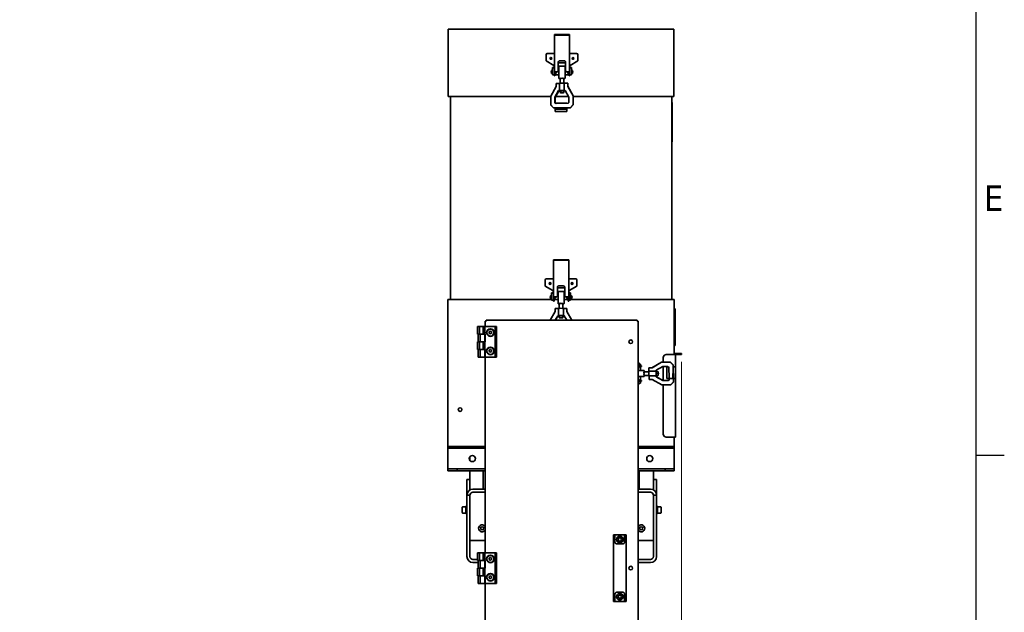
# Model space of a CAD drawing. Header units: millimetres. Extents: x 0 to 7128, y 0 to 5040.
# Tile 92 of 93: x 5445 to 7055, y 3103 to 4072. Entities that reach past the tile are written whole.
import ezdxf

# ---------------------------------------------------------------- set-up
doc = ezdxf.new("R2010")
doc.units = ezdxf.units.MM
doc.header["$LTSCALE"] = 12
doc.layers.get('0').update_dxf_attribs({"lineweight": 25})
for name, color, linetype, lineweight in [('Geometria schizzo (ISO)', 7, 'Continuous', 25), ('Simbolo (ISO)', 7, 'Continuous', 25), ('Spigoli visibili(ISO)', 7, 'Continuous', 35)]:
    doc.layers.add(name, color=color, linetype=linetype, lineweight=lineweight)
doc.layers.add('Quote(ISO)', color=7, linetype='Continuous', lineweight=25, true_color=0x80ff00)
doc.styles.add('Corrente-BSI', font='arial.ttf')
doc.styles.add('Testo nota (ISO)', font='tahoma.ttf')
doc.dimstyles.new('DEFAULT-ISO', dxfattribs={"dimscale": 12, "dimtxt": 3.5, "dimasz": 2.5, "dimexe": 1, "dimexo": 1, "dimgap": 0.762, "dimtad": 1, "dimtoh": 1, "dimrnd": 1e-08, "dimtxsty": 'Corrente-BSI', "dimcen": 0.09, "dimdle": 10, "dimclrd": 7, "dimclre": 7, "dimclrt": 7, "dimazin": 2, "dimtfac": 0.571429, "dimtmove": 0, "dimatfit": 3, "dimfxl": 1, "dimtolj": 1, "dimlwd": 5, "dimlwe": 5, "dimarcsym": 0})

# ---------------------------------------------------------------- blocks, each defined once
blk = doc.blocks.new('Bordi Bordo di default')
at = {"layer": 'Geometria schizzo (ISO)'}
blk.add_line((584, 280), (587.9, 280), dxfattribs=at)
at = {"layer": 'Geometria schizzo (ISO)', "flags": 128}
blk.add_lwpolyline([(10, 10), (10, 410), (584, 410), (584, 10), (10, 10)], dxfattribs=at)
at = {"layer": 'Simbolo (ISO)', "insert": (585.15, 313.25), "char_height": 3.5, "attachment_point": 7, "style": 'Testo nota (ISO)'}
blk.add_mtext('E', dxfattribs=at)
blk = doc.blocks.new('*D20')
at = {"layer": 'Defpoints', "color": 0, "linetype": 'Continuous', "transparency": 16777216}
for p in [(6527.1, 3524.4), (6135.8, 2910.8), (6135.8, 2390.8)]:
    blk.add_point(p, dxfattribs=at)
at = {"layer": 'Quote(ISO)', "color": 7, "linetype": 'Continuous', "lineweight": 5, "transparency": 16777216}
for p, q in [((6527.1, 3512.4), (6527.1, 2378.8)), ((6135.8, 2898.8), (6135.8, 2378.8)), ((6497.1, 2390.8), (6165.8, 2390.8))]:
    blk.add_line(p, q, dxfattribs=at)
at = {"layer": 'Quote(ISO)', "color": 7, "linetype": 'Continuous', "transparency": 16777216}
for points in [[(6165.8, 2395.8), (6165.8, 2385.8), (6135.8, 2390.8)], [(6497.1, 2395.8), (6497.1, 2385.8), (6527.1, 2390.8)]]:
    blk.add_solid(points, dxfattribs=at)
at = {"layer": 'Quote(ISO)', "color": 7, "linetype": 'Continuous', "lineweight": 9, "transparency": 16777216, "insert": (6289.1, 2442.8), "char_height": 42, "attachment_point": 1, "style": 'Corrente-BSI'}
blk.add_mtext('\\A1;391', dxfattribs=at)

msp = doc.modelspace()

# ---------------------------------------------------------------- linework, layer by layer
at = {"layer": 'Spigoli visibili(ISO)'}
for p, q in [((6145.6102, 4056.4078), (6145.6102, 3946.4078)), ((6514.6102, 4056.4078), (6145.6102, 4056.4078)), ((6319.1102, 4047.4338), (6319.1102, 4046.4738)), ((6319.1102, 4047.4338), (6344.1102, 4047.4338)), ((6319.1102, 4046.4738), (6319.1102, 4043.0369)), ((6319.1102, 4046.4738), (6344.1102, 4046.4738)), ((6319.1102, 4043.0369), (6319.1102, 3986.5505)), ((6344.1102, 4047.4338), (6344.1102, 4046.4738)), ((6344.1102, 4046.4738), (6344.1102, 4043.0369)), ((6344.1102, 3986.5505), (6344.1102, 4043.0369)), ((6514.6102, 4056.4078), (6514.6102, 3946.4078)), ((6305.6102, 4014.4078), (6305.6102, 4004.4078)), ((6319.1102, 4016.4078), (6307.6102, 4016.4078)), ((6355.6102, 4016.4078), (6344.1102, 4016.4078)), ((6357.6102, 4004.4078), (6357.6102, 4014.4078)), ((6305.6102, 4004.4078), (6318.1298, 3996.9888)), ((6317.1102, 3993.4078), (6316.1102, 3993.4078)), ((6316.1102, 3991.319), (6316.1102, 3993.4078)), ((6319.1102, 3992.8349), (6317.1102, 3992.8349)), ((6325.6102, 3988.55), (6325.6102, 4002.5467)), ((6337.6102, 4001.3391), (6325.6102, 4001.3391)), ((6326.6102, 3994.3391), (6325.6102, 3994.3391)), ((6326.6102, 3995.7014), (6336.6102, 3995.7014)), ((6326.6102, 3976.7837), (6326.6102, 3995.7014)), ((6327.6102, 4004.5462), (6335.6102, 4004.5462)), ((6335.6102, 4004.5242), (6327.6102, 4004.5242)), ((6336.6102, 3995.7014), (6336.6102, 3976.7837)), ((6337.6102, 3994.3391), (6336.6102, 3994.3391)), ((6337.6102, 4002.5467), (6337.6102, 3988.55)), ((6346.1102, 3992.8349), (6344.1102, 3992.8349)), ((6345.0906, 3996.9888), (6357.6102, 4004.4078)), ((6346.1102, 3993.4078), (6347.1102, 3993.4078)), ((6347.1102, 3993.4078), (6347.1102, 3991.319)), ((6316.1102, 3991.319), (6316.1102, 3981.4078)), ((6319.1102, 3981.4078), (6316.1102, 3981.4078)), ((6319.1102, 3986.5505), (6319.1102, 3979.9078)), ((6320.1102, 3979.9078), (6319.1102, 3979.9078)), ((6320.1102, 3986.5505), (6323.6102, 3986.5505)), ((6320.1102, 3979.9078), (6320.1102, 3986.5505)), ((6323.6102, 3986.5286), (6320.1102, 3986.5286)), ((6320.1102, 3984.4078), (6320.1112, 3984.4078)), ((6320.1102, 3981.4078), (6326.6102, 3981.4078)), ((6320.1112, 3982.9078), (6320.1112, 3986.5286)), ((6325.6102, 3988.5281), (6325.6102, 3988.55)), ((6326.6102, 3976.7837), (6326.6102, 3976.1943)), ((6329.9519, 3976.2736), (6329.9519, 3976.7837)), ((6333.2685, 3976.7837), (6333.2685, 3976.2737)), ((6336.6102, 3981.4078), (6343.1102, 3981.4078)), ((6336.6102, 3976.1943), (6336.6102, 3976.7837)), ((6337.6102, 3988.55), (6337.6102, 3988.5281)), ((6339.6102, 3986.5505), (6343.1102, 3986.5505)), ((6343.1102, 3986.5286), (6339.6102, 3986.5286)), ((6343.1092, 3982.8578), (6343.1092, 3986.5286)), ((6343.1092, 3984.4078), (6343.1102, 3984.4078)), ((6343.1102, 3979.9078), (6343.1102, 3986.5505)), ((6344.1102, 3979.9078), (6343.1102, 3979.9078)), ((6344.1102, 3979.9078), (6344.1102, 3986.5505)), ((6344.1102, 3981.4078), (6347.1102, 3981.4078)), ((6347.1102, 3981.4078), (6347.1102, 3991.319)), ((6322.0578, 3962.5895), (6313.1048, 3946.7673)), ((6327.6554, 3967.6224), (6322.0578, 3967.5547)), ((6322.0578, 3967.5547), (6322.0578, 3962.5895)), ((6327.4924, 3975.3122), (6328.6102, 3975.3122)), ((6327.6554, 3955.706), (6327.6554, 3967.6224)), ((6328.6102, 3975.496), (6328.6102, 3967.8636)), ((6334.6102, 3975.496), (6334.6102, 3967.8636)), ((6334.6102, 3975.3122), (6335.7281, 3975.3122)), ((6340.9585, 3967.7833), (6335.3609, 3967.7156)), ((6335.3609, 3967.7156), (6335.3609, 3955.7992)), ((6340.9585, 3962.8181), (6340.9585, 3967.7833)), ((6340.9585, 3967.7833), (6341.1627, 3967.5488)), ((6349.9115, 3947.2125), (6340.9585, 3962.8181)), ((6340.9585, 3962.8181), (6341.1627, 3962.5836)), ((6341.1627, 3967.5488), (6341.1627, 3962.5836)), ((6341.1627, 3962.5836), (6350.1157, 3946.978)), ((6313.1048, 3946.4078), (6145.6102, 3946.4078)), ((6149.1102, 3946.4078), (6149.1102, 3614.4078)), ((6313.1048, 3946.7673), (6313.1048, 3932.3684)), ((6320.0682, 3945.0131), (6326.1082, 3955.6873)), ((6320.0682, 3936.7467), (6320.0682, 3945.0131)), ((6320.0682, 3945.0131), (6320.2724, 3944.7786)), ((6326.3124, 3955.4528), (6320.2724, 3944.7786)), ((6320.2724, 3944.7786), (6320.2724, 3936.5122)), ((6342.3067, 3946.4078), (6321.1943, 3946.4078)), ((6326.1082, 3955.6873), (6327.6554, 3955.706)), ((6326.1082, 3955.6873), (6326.3124, 3955.4528)), ((6327.8596, 3955.4715), (6326.3124, 3955.4528)), ((6328.6102, 3955.6354), (6328.6102, 3952.6563)), ((6334.6102, 3955.6354), (6334.6102, 3952.6563)), ((6335.3609, 3955.7992), (6336.9081, 3955.8179)), ((6337.0431, 3955.5826), (6335.5651, 3955.5647)), ((6336.9081, 3955.8179), (6342.9481, 3945.2898)), ((6342.9481, 3945.2898), (6342.9481, 3937.0234)), ((6349.9115, 3932.8136), (6349.9115, 3947.2125)), ((6349.9115, 3947.2125), (6350.1157, 3946.978)), ((6350.1157, 3946.978), (6350.1157, 3932.5791)), ((6514.6102, 3946.4078), (6350.1157, 3946.4078)), ((6511.1102, 3946.4078), (6511.1102, 3614.4078)), ((6313.1048, 3932.3684), (6317.5813, 3927.7793)), ((6313.1048, 3932.3684), (6313.309, 3932.1339)), ((6317.7855, 3927.5448), (6313.309, 3932.1339)), ((6317.5813, 3927.7793), (6345.435, 3928.1162)), ((6320.6111, 3935.4078), (6339.6102, 3935.4078)), ((6340.9585, 3935.0133), (6322.0578, 3934.7847)), ((6339.6102, 3934.997), (6339.6102, 3935.4078)), ((6345.435, 3928.1162), (6349.9115, 3932.8136)), ((6345.435, 3928.1162), (6345.6392, 3927.8817)), ((6350.1157, 3932.5791), (6345.6392, 3927.8817)), ((6349.9115, 3932.8136), (6350.1157, 3932.5791)), ((6511.1102, 3936.4078), (6511.1102, 3872.1648)), ((6511.1102, 3936.4078), (6511.6102, 3936.4078)), ((6511.6102, 3936.4078), (6511.6102, 3872.1648)), ((6317.5813, 3927.7793), (6317.7855, 3927.5448)), ((6345.6392, 3927.8817), (6317.7855, 3927.5448)), ((6320.6102, 3927.579), (6320.6102, 3925.4078)), ((6320.6102, 3921.4078), (6320.6102, 3925.4078)), ((6320.6102, 3925.4078), (6339.6102, 3925.4078)), ((6320.6102, 3921.4078), (6339.6102, 3921.4078)), ((6339.6102, 3925.4078), (6339.6102, 3927.8088)), ((6339.6102, 3925.4078), (6339.6102, 3921.4078)), ((6511.1102, 3872.1648), (6511.6102, 3872.1648)), ((6317.6102, 3679.4338), (6317.6102, 3678.4738)), ((6317.6102, 3679.4338), (6342.6102, 3679.4338)), ((6317.6102, 3678.4738), (6317.6102, 3675.0369)), ((6317.6102, 3678.4738), (6342.6102, 3678.4738)), ((6317.6102, 3675.0369), (6317.6102, 3618.5505)), ((6342.6102, 3679.4338), (6342.6102, 3678.4738)), ((6342.6102, 3678.4738), (6342.6102, 3675.0369)), ((6342.6102, 3618.5505), (6342.6102, 3675.0369)), ((6304.1102, 3646.4078), (6304.1102, 3636.4078)), ((6317.6102, 3648.4078), (6306.1102, 3648.4078)), ((6354.1102, 3648.4078), (6342.6102, 3648.4078)), ((6356.1102, 3636.4078), (6356.1102, 3646.4078)), ((6304.1102, 3636.4078), (6316.6298, 3628.9888)), ((6315.6102, 3625.4078), (6314.6102, 3625.4078)), ((6314.6102, 3623.319), (6314.6102, 3625.4078)), ((6314.6102, 3623.319), (6314.6102, 3613.4078)), ((6317.6102, 3624.8349), (6315.6102, 3624.8349)), ((6324.1102, 3620.55), (6324.1102, 3634.5467)), ((6336.1102, 3633.3391), (6324.1102, 3633.3391)), ((6325.1102, 3626.3391), (6324.1102, 3626.3391)), ((6325.1102, 3627.7014), (6335.1102, 3627.7014)), ((6325.1102, 3608.7837), (6325.1102, 3627.7014)), ((6326.1102, 3636.5462), (6334.1102, 3636.5462)), ((6334.1102, 3636.5242), (6326.1102, 3636.5242)), ((6335.1102, 3627.7014), (6335.1102, 3608.7837)), ((6336.1102, 3626.3391), (6335.1102, 3626.3391)), ((6336.1102, 3634.5467), (6336.1102, 3620.55)), ((6344.6102, 3624.8349), (6342.6102, 3624.8349)), ((6343.5906, 3628.9888), (6356.1102, 3636.4078)), ((6344.6102, 3625.4078), (6345.6102, 3625.4078)), ((6345.6102, 3625.4078), (6345.6102, 3623.319)), ((6345.6102, 3613.4078), (6345.6102, 3623.319)), ((6145.1102, 3614.4078), (6145.1102, 3374.4078)), ((6314.6102, 3614.4078), (6145.1102, 3614.4078)), ((6317.6102, 3613.4078), (6314.6102, 3613.4078)), ((6317.6102, 3618.5505), (6317.6102, 3611.9078)), ((6318.6102, 3611.9078), (6317.6102, 3611.9078)), ((6318.6102, 3618.5505), (6322.1102, 3618.5505)), ((6318.6102, 3611.9078), (6318.6102, 3618.5505)), ((6322.1102, 3618.5286), (6318.6102, 3618.5286)), ((6318.6102, 3616.4078), (6318.6112, 3616.4078)), ((6325.1102, 3614.4078), (6318.6102, 3614.4078)), ((6318.6112, 3614.9078), (6318.6112, 3618.5286)), ((6324.1102, 3620.5281), (6324.1102, 3620.55)), ((6325.1102, 3608.7837), (6325.1102, 3608.1943)), ((6325.9924, 3607.3122), (6327.1102, 3607.3122)), ((6327.1102, 3607.496), (6327.1102, 3599.8636)), ((6328.4519, 3608.2736), (6328.4519, 3608.7837)), ((6331.7685, 3608.7837), (6331.7685, 3608.2738)), ((6333.1102, 3607.496), (6333.1102, 3599.8636)), ((6333.1102, 3607.3122), (6334.2281, 3607.3122)), ((6341.6102, 3614.4078), (6335.1102, 3614.4078)), ((6335.1102, 3608.1943), (6335.1102, 3608.7837)), ((6336.1102, 3620.55), (6336.1102, 3620.5281)), ((6338.1102, 3618.5505), (6341.6102, 3618.5505)), ((6341.6102, 3618.5286), (6338.1102, 3618.5286)), ((6341.6092, 3614.8578), (6341.6092, 3618.5286)), ((6341.6092, 3616.4078), (6341.6102, 3616.4078)), ((6341.6102, 3611.9078), (6341.6102, 3618.5505)), ((6342.6102, 3611.9078), (6341.6102, 3611.9078)), ((6342.6102, 3611.9078), (6342.6102, 3618.5505)), ((6342.6102, 3613.4078), (6345.6102, 3613.4078)), ((6515.1102, 3614.4078), (6345.6102, 3614.4078)), ((6515.1102, 3614.4078), (6515.1102, 3526.4078)), ((6320.5578, 3594.5895), (6312.533, 3580.4078)), ((6326.1554, 3599.6224), (6320.5578, 3599.5547)), ((6320.5578, 3599.5547), (6320.5578, 3594.5895)), ((6326.1554, 3587.706), (6326.1554, 3599.6224)), ((6339.4585, 3599.7833), (6333.8609, 3599.7156)), ((6333.8609, 3599.7156), (6333.8609, 3587.7992)), ((6339.4585, 3594.8181), (6339.4585, 3599.7833)), ((6339.4585, 3599.7833), (6339.6627, 3599.5488)), ((6347.7258, 3580.4078), (6339.4585, 3594.8181)), ((6339.4585, 3594.8181), (6339.6627, 3594.5836)), ((6339.6627, 3599.5488), (6339.6627, 3594.5836)), ((6339.6627, 3594.5836), (6347.7954, 3580.4078)), ((6515.1102, 3599.4078), (6516.6102, 3599.4078)), ((6516.6102, 3599.4078), (6516.6102, 3539.4078)), ((6206.1102, 3578.8371), (6206.1102, 3577.4078)), ((6206.4726, 3578.8371), (6206.1102, 3578.8371)), ((6206.1102, 3570.4078), (6206.1102, 3577.4078)), ((6207.6809, 3580.4078), (6209.1102, 3580.4078)), ((6207.6809, 3580.4078), (6207.6809, 3580.0454)), ((6209.1102, 3580.4078), (6453.1102, 3580.4078)), ((6320.4891, 3580.4078), (6324.6082, 3587.6873)), ((6324.8124, 3587.4528), (6320.826, 3580.4078)), ((6324.6082, 3587.6873), (6326.1554, 3587.706)), ((6324.6082, 3587.6873), (6324.8124, 3587.4528)), ((6326.3596, 3587.4715), (6324.8124, 3587.4528)), ((6327.1102, 3587.6354), (6327.1102, 3584.6563)), ((6333.1102, 3587.6354), (6333.1102, 3584.6563)), ((6333.8609, 3587.7992), (6335.4081, 3587.8179)), ((6335.5431, 3587.5826), (6334.0651, 3587.5647)), ((6335.4081, 3587.8179), (6339.6593, 3580.4078)), ((6453.1102, 3580.4078), (6454.5395, 3580.4078)), ((6454.5395, 3580.4078), (6454.5395, 3580.0454)), ((6455.7479, 3578.8371), (6456.1102, 3578.8371)), ((6456.1102, 3578.8371), (6456.1102, 3577.4078)), ((6456.1102, 3577.4078), (6456.1102, 2773.4078)), ((6193.6102, 3570.4078), (6196.6102, 3570.4078)), ((6193.6102, 3570.4078), (6193.6102, 3557.9078)), ((6193.6102, 3557.9078), (6196.6102, 3557.9078)), ((6197.6102, 3557.9078), (6194.6102, 3557.9078)), ((6194.6102, 3557.9078), (6194.6102, 3545.4078)), ((6196.6102, 3570.4078), (6202.6102, 3570.4078)), ((6196.6102, 3570.4078), (6196.6102, 3557.9078)), ((6200.1102, 3557.9078), (6197.6102, 3557.9078)), ((6197.6102, 3557.9078), (6197.6102, 3545.4078)), ((6200.1102, 3557.9078), (6205.3058, 3557.9078)), ((6202.6102, 3570.4078), (6205.6102, 3570.4078)), ((6202.6102, 3570.4078), (6202.6102, 3557.9078)), ((6205.3058, 3557.9078), (6205.6102, 3557.9078)), ((6205.6102, 3570.4078), (6222.1102, 3570.4078)), ((6205.6102, 3570.4078), (6205.6102, 3557.9078)), ((6205.6102, 3557.9078), (6206.1102, 3557.9078)), ((6205.6102, 3557.9078), (6205.6102, 3545.4078)), ((6206.1102, 3557.9078), (6206.1102, 3545.4078)), ((6212.6102, 3561.5625), (6214.6102, 3562.7172)), ((6212.6102, 3559.2531), (6212.6102, 3561.5625)), ((6214.6102, 3558.0984), (6212.6102, 3559.2531)), ((6214.6102, 3562.7172), (6216.6102, 3561.5625)), ((6216.6102, 3559.2531), (6214.6102, 3558.0984)), ((6216.6102, 3561.5625), (6216.6102, 3559.2531)), ((6222.1102, 3570.4078), (6224.6102, 3570.4078)), ((6222.1102, 3570.4078), (6222.1102, 3520.4078)), ((6224.6102, 3570.4078), (6224.6102, 3520.4078)), ((6193.6102, 3532.9078), (6193.6102, 3545.4078)), ((6193.6102, 3545.4078), (6196.6102, 3545.4078)), ((6197.6102, 3545.4078), (6194.6102, 3545.4078)), ((6196.6102, 3532.9078), (6196.6102, 3545.4078)), ((6200.1102, 3545.4078), (6197.6102, 3545.4078)), ((6200.1102, 3545.4078), (6205.3058, 3545.4078)), ((6202.6102, 3532.9078), (6202.6102, 3545.4078)), ((6205.3058, 3545.4078), (6205.6102, 3545.4078)), ((6205.6102, 3545.4078), (6206.1102, 3545.4078)), ((6205.6102, 3532.9078), (6205.6102, 3545.4078)), ((6193.6102, 3532.9078), (6196.6102, 3532.9078)), ((6197.6102, 3532.9078), (6194.6102, 3532.9078)), ((6194.6102, 3520.4078), (6194.6102, 3532.9078)), ((6200.1102, 3532.9078), (6197.6102, 3532.9078)), ((6197.6102, 3520.4078), (6197.6102, 3532.9078)), ((6200.1102, 3532.9078), (6205.3058, 3532.9078)), ((6205.3058, 3532.9078), (6205.6102, 3532.9078)), ((6205.6102, 3532.9078), (6206.1102, 3532.9078)), ((6205.6102, 3520.4078), (6205.6102, 3532.9078)), ((6206.1102, 3532.9078), (6206.1102, 3520.4078)), ((6212.6102, 3531.5625), (6214.6102, 3532.7172)), ((6212.6102, 3529.2531), (6212.6102, 3531.5625)), ((6214.6102, 3528.0984), (6212.6102, 3529.2531)), ((6214.6102, 3532.7172), (6216.6102, 3531.5625)), ((6216.6102, 3529.2531), (6214.6102, 3528.0984)), ((6216.6102, 3531.5625), (6216.6102, 3529.2531)), ((6515.1102, 3539.4078), (6516.6102, 3539.4078)), ((6515.1102, 3526.4078), (6522.1102, 3526.4078)), ((6515.1102, 3524.4078), (6515.1102, 3526.4078)), ((6522.1102, 3526.4078), (6527.1102, 3526.4078)), ((6527.1102, 3524.4078), (6527.1102, 3526.4078)), ((6197.6102, 3520.4078), (6194.6102, 3520.4078)), ((6200.1102, 3520.4078), (6197.6102, 3520.4078)), ((6200.1102, 3520.4078), (6205.6102, 3520.4078)), ((6206.1102, 3520.4078), (6205.6102, 3520.4078)), ((6206.1102, 3200.4078), (6206.1102, 3520.4078)), ((6206.1102, 3520.4078), (6222.1102, 3520.4078)), ((6222.1102, 3520.4078), (6224.6102, 3520.4078)), ((6494.3055, 3511.7091), (6478.6999, 3502.7561)), ((6478.9344, 3502.9602), (6494.54, 3511.9132)), ((6494.3055, 3511.7091), (6494.54, 3511.9132)), ((6508.7045, 3511.7091), (6494.3055, 3511.7091)), ((6494.54, 3511.9132), (6508.9389, 3511.9132)), ((6497.1102, 3511.9132), (6497.1102, 3519.4078)), ((6502.1102, 3524.4078), (6517.1102, 3524.4078)), ((6508.7045, 3511.7091), (6508.9389, 3511.9132)), ((6513.4018, 3507.2326), (6508.7045, 3511.7091)), ((6508.9389, 3511.9132), (6513.6363, 3507.4367)), ((6517.1102, 3504.4078), (6517.1102, 3524.4078)), ((6522.1102, 3524.4078), (6517.1102, 3524.4078)), ((6527.1102, 3524.4078), (6522.1102, 3524.4078)), ((6460.1102, 3508.9078), (6456.1102, 3508.9078)), ((6461.6102, 3505.9078), (6456.1102, 3505.9078)), ((6461.6102, 3504.9078), (6456.1102, 3504.9078)), ((6458.6602, 3504.9068), (6456.1102, 3504.9068)), ((6456.1102, 3498.4078), (6464.7344, 3498.4078)), ((6457.1102, 3504.9068), (6457.1102, 3504.9078)), ((6460.1102, 3505.9078), (6460.1102, 3508.9078)), ((6460.1102, 3498.4078), (6460.1102, 3504.9078)), ((6461.6102, 3505.9078), (6461.6102, 3504.9078)), ((6465.3237, 3498.4078), (6464.7344, 3498.4078)), ((6464.7344, 3495.0661), (6465.2443, 3495.0661)), ((6466.0221, 3496.4078), (6473.6545, 3496.4078)), ((6466.2058, 3496.4078), (6466.2058, 3497.5257)), ((6473.7347, 3502.7561), (6473.9692, 3502.9602)), ((6478.6999, 3502.7561), (6473.7347, 3502.7561)), ((6473.7347, 3502.7561), (6473.8025, 3497.1585)), ((6473.8025, 3497.1585), (6485.7188, 3497.1585)), ((6473.9692, 3502.9602), (6478.9344, 3502.9602)), ((6478.6999, 3502.7561), (6478.9344, 3502.9602)), ((6485.7001, 3498.7056), (6496.2282, 3504.7456)), ((6485.7188, 3497.1585), (6485.7001, 3498.7056)), ((6485.8827, 3496.4078), (6488.8617, 3496.4078)), ((6485.9354, 3498.8406), (6485.9533, 3497.3626)), ((6496.2282, 3504.7456), (6504.4946, 3504.7456)), ((6497.1102, 3482.0699), (6497.1102, 3504.7456)), ((6505.6059, 3504.4078), (6503.1102, 3504.4078)), ((6503.1102, 3485.4078), (6503.1102, 3504.4078)), ((6506.5047, 3502.7561), (6506.699, 3486.6933)), ((6513.1102, 3485.4078), (6513.1102, 3493.3951)), ((6513.4018, 3507.2326), (6513.6363, 3507.4367)), ((6513.7387, 3479.3788), (6513.4018, 3507.2326)), ((6513.6363, 3507.4367), (6513.9732, 3479.583)), ((6513.6729, 3504.4078), (6517.1102, 3504.4078)), ((6517.1102, 3485.4078), (6517.1102, 3504.4078)), ((6464.7344, 3488.4078), (6456.1102, 3488.4078)), ((6458.6102, 3481.9088), (6456.1102, 3481.9088)), ((6461.6102, 3481.9078), (6456.1102, 3481.9078)), ((6456.1102, 3480.9078), (6461.6102, 3480.9078)), ((6456.1102, 3477.9078), (6460.1102, 3477.9078)), ((6457.1102, 3481.9078), (6457.1102, 3481.9088)), ((6460.1102, 3481.9078), (6460.1102, 3488.4078)), ((6460.1102, 3480.9078), (6460.1102, 3477.9078)), ((6461.6102, 3481.9078), (6461.6102, 3480.9078)), ((6465.2444, 3491.7495), (6464.7344, 3491.7495)), ((6464.7344, 3488.4078), (6465.3237, 3488.4078)), ((6466.0221, 3490.4078), (6473.6545, 3490.4078)), ((6466.2058, 3489.2899), (6466.2058, 3490.4078)), ((6485.812, 3489.453), (6473.8956, 3489.453)), ((6473.8956, 3489.453), (6473.9634, 3483.8553)), ((6473.9634, 3483.8553), (6478.9285, 3483.8553)), ((6478.9285, 3483.8553), (6494.7507, 3474.9024)), ((6485.8307, 3487.9058), (6485.812, 3489.453)), ((6485.8307, 3487.9058), (6486.0652, 3488.11)), ((6496.5049, 3481.8658), (6485.8307, 3487.9058)), ((6485.8827, 3490.4078), (6488.8617, 3490.4078)), ((6486.0465, 3489.6571), (6486.0652, 3488.11)), ((6486.0652, 3488.11), (6496.7394, 3482.0699)), ((6496.5049, 3481.8658), (6496.7394, 3482.0699)), ((6504.7713, 3481.8658), (6496.5049, 3481.8658)), ((6496.7394, 3482.0699), (6505.0058, 3482.0699)), ((6503.1102, 3485.4078), (6513.1102, 3485.4078)), ((6506.7146, 3485.4078), (6506.7333, 3483.8553)), ((6509.1496, 3474.9024), (6513.7387, 3479.3788)), ((6513.9732, 3479.583), (6509.3841, 3475.1065)), ((6513.7387, 3479.3788), (6513.9732, 3479.583)), ((6517.1102, 3485.4078), (6513.9027, 3485.4078)), ((6517.1102, 3389.4078), (6517.1102, 3485.4078)), ((6494.7507, 3474.9024), (6509.1496, 3474.9024)), ((6497.1102, 3394.4078), (6497.1102, 3474.9024)), ((6509.1496, 3474.9024), (6509.3841, 3475.1065)), ((6517.1102, 3389.4078), (6502.1102, 3389.4078)), ((6515.1102, 3389.4078), (6515.1102, 3374.4078)), ((6206.1102, 3374.4078), (6145.1102, 3374.4078)), ((6145.1102, 3374.4078), (6145.1102, 3371.4078)), ((6145.1102, 3337.4078), (6145.1102, 3371.4078)), ((6145.1102, 3371.4078), (6160.1102, 3371.4078)), ((6160.1102, 3371.4078), (6160.1102, 3374.4078)), ((6206.1102, 3371.4078), (6160.1102, 3371.4078)), ((6515.1102, 3374.4078), (6456.1102, 3374.4078)), ((6500.1102, 3371.4078), (6456.1102, 3371.4078)), ((6500.1102, 3374.4078), (6500.1102, 3371.4078)), ((6500.1102, 3371.4078), (6515.1102, 3371.4078)), ((6515.1102, 3371.4078), (6515.1102, 3374.4078)), ((6515.1102, 3371.4078), (6515.1102, 3337.4078)), ((6181.1102, 3357.4078), (6181.1102, 3351.4078)), ((6160.1102, 3337.4078), (6145.1102, 3337.4078)), ((6145.1102, 3337.4078), (6145.1102, 3334.4078)), ((6145.1102, 3334.4078), (6160.1102, 3334.4078)), ((6206.1102, 3337.4078), (6160.1102, 3337.4078)), ((6160.1102, 3334.4078), (6160.1102, 3337.4078)), ((6206.1102, 3334.4078), (6160.1102, 3334.4078)), ((6181.1102, 3334.4078), (6181.1102, 3316.4955)), ((6202.6102, 3334.4078), (6202.6102, 3304.4078)), ((6500.1102, 3337.4078), (6456.1102, 3337.4078)), ((6500.1102, 3334.4078), (6456.1102, 3334.4078)), ((6457.6102, 3334.4078), (6457.6102, 3304.4078)), ((6481.1102, 3334.4078), (6481.1102, 3316.4955)), ((6515.1102, 3337.4078), (6500.1102, 3337.4078)), ((6500.1102, 3337.4078), (6500.1102, 3334.4078)), ((6500.1102, 3334.4078), (6515.1102, 3334.4078)), ((6515.1102, 3334.4078), (6515.1102, 3337.4078)), ((6176.1102, 3320.2828), (6176.1102, 3320.4445)), ((6181.1102, 3320.4445), (6176.1102, 3320.4445)), ((6176.1102, 3320.2828), (6176.1102, 3294.8108)), ((6181.1102, 3303.068), (6181.1102, 3316.4955)), ((6481.1102, 3320.4445), (6486.1102, 3320.4445)), ((6481.1102, 3303.068), (6481.1102, 3316.4955)), ((6486.1102, 3320.4445), (6486.1102, 3320.2828)), ((6486.1102, 3294.8108), (6486.1102, 3320.2828)), ((6206.1102, 3304.4078), (6186.1102, 3304.4078)), ((6476.1102, 3304.4078), (6456.1102, 3304.4078)), ((6176.1102, 3294.4078), (6176.1102, 3294.8108)), ((6176.1102, 3294.8108), (6176.1184, 3294.8108)), ((6176.1102, 3289.4078), (6176.1102, 3294.4078)), ((6181.1102, 3294.4078), (6176.1102, 3294.4078)), ((6176.1102, 3289.4078), (6176.1102, 3194.4078)), ((6181.1102, 3294.4078), (6181.1102, 3289.4078)), ((6181.1102, 3194.4078), (6181.1102, 3289.4078)), ((6206.1102, 3299.4078), (6186.1102, 3299.4078)), ((6456.1102, 3299.4078), (6476.1102, 3299.4078)), ((6486.1102, 3294.4078), (6481.1102, 3294.4078)), ((6481.1102, 3289.4078), (6481.1102, 3294.4078)), ((6481.1102, 3194.4078), (6481.1102, 3289.4078)), ((6486.1021, 3294.8108), (6486.1102, 3294.8108)), ((6486.1102, 3294.8108), (6486.1102, 3294.4078)), ((6486.1102, 3294.4078), (6486.1102, 3289.4078)), ((6486.1102, 3194.4078), (6486.1102, 3289.4078)), ((6168.5102, 3266.0445), (6168.5102, 3274.8445)), ((6169.1102, 3275.4445), (6174.5102, 3275.4445)), ((6174.5102, 3276.4445), (6174.5102, 3264.4445)), ((6174.5102, 3276.4445), (6176.1102, 3276.4445)), ((6487.7102, 3276.4445), (6486.1102, 3276.4445)), ((6487.7102, 3264.4445), (6487.7102, 3276.4445)), ((6493.1102, 3275.4445), (6487.7102, 3275.4445)), ((6493.7102, 3274.8445), (6493.7102, 3266.0445)), ((6169.1102, 3265.4445), (6174.5102, 3265.4445)), ((6174.5102, 3264.4445), (6176.1102, 3264.4445)), ((6487.7102, 3264.4445), (6486.1102, 3264.4445)), ((6493.1102, 3265.4445), (6487.7102, 3265.4445)), ((6206.1102, 3220.4445), (6181.1102, 3220.4445)), ((6415.6102, 3229.9078), (6418.2352, 3229.9078)), ((6415.6102, 3217.2061), (6415.6102, 3229.9078)), ((6418.2352, 3229.9078), (6418.2352, 3217.9078)), ((6418.2352, 3229.9078), (6433.9852, 3229.9078)), ((6423.2235, 3222.1578), (6424.6669, 3224.6578)), ((6424.6669, 3219.6578), (6423.2235, 3222.1578)), ((6424.6669, 3224.6578), (6427.5536, 3224.6578)), ((6427.5536, 3224.6578), (6428.997, 3222.1578)), ((6428.997, 3222.1578), (6427.5536, 3219.6578)), ((6433.9852, 3217.9078), (6433.9852, 3229.9078)), ((6433.9852, 3229.9078), (6436.6102, 3229.9078)), ((6436.6102, 3217.2061), (6436.6102, 3229.9078)), ((6481.1102, 3220.4445), (6456.1102, 3220.4445)), ((6415.6102, 3217.2061), (6415.6102, 3212.0099)), ((6415.6102, 3138.8056), (6415.6102, 3212.0099)), ((6421.2352, 3214.9078), (6430.9852, 3214.9078)), ((6427.5536, 3219.6578), (6424.6669, 3219.6578)), ((6436.6102, 3217.2061), (6436.6102, 3212.0099)), ((6436.6102, 3138.8056), (6436.6102, 3212.0099)), ((6186.1102, 3189.4078), (6193.6102, 3189.4078)), ((6193.6102, 3200.4078), (6196.6102, 3200.4078)), ((6193.6102, 3200.4078), (6193.6102, 3187.9078)), ((6193.6102, 3187.9078), (6196.6102, 3187.9078)), ((6197.6102, 3187.9078), (6194.6102, 3187.9078)), ((6194.6102, 3187.9078), (6194.6102, 3175.4078)), ((6196.6102, 3200.4078), (6202.6102, 3200.4078)), ((6196.6102, 3200.4078), (6196.6102, 3187.9078)), ((6200.1102, 3187.9078), (6197.6102, 3187.9078)), ((6197.6102, 3187.9078), (6197.6102, 3175.4078)), ((6200.1102, 3187.9078), (6205.3058, 3187.9078)), ((6202.6102, 3200.4078), (6205.6102, 3200.4078)), ((6202.6102, 3200.4078), (6202.6102, 3187.9078)), ((6205.3058, 3187.9078), (6205.6102, 3187.9078)), ((6205.6102, 3200.4078), (6222.1102, 3200.4078)), ((6205.6102, 3200.4078), (6205.6102, 3187.9078)), ((6205.6102, 3187.9078), (6206.1102, 3187.9078)), ((6205.6102, 3187.9078), (6205.6102, 3175.4078)), ((6206.1102, 3187.9078), (6206.1102, 3175.4078)), ((6212.6102, 3191.5625), (6214.6102, 3192.7172)), ((6212.6102, 3189.2531), (6212.6102, 3191.5625)), ((6214.6102, 3188.0984), (6212.6102, 3189.2531)), ((6214.6102, 3192.7172), (6216.6102, 3191.5625)), ((6216.6102, 3189.2531), (6214.6102, 3188.0984)), ((6216.6102, 3191.5625), (6216.6102, 3189.2531)), ((6222.1102, 3200.4078), (6224.6102, 3200.4078)), ((6222.1102, 3200.4078), (6222.1102, 3150.4078)), ((6224.6102, 3200.4078), (6224.6102, 3150.4078)), ((6476.1102, 3189.4078), (6456.1102, 3189.4078)), ((6186.1102, 3184.4078), (6194.6102, 3184.4078)), ((6193.6102, 3162.9078), (6193.6102, 3175.4078)), ((6193.6102, 3175.4078), (6196.6102, 3175.4078)), ((6197.6102, 3175.4078), (6194.6102, 3175.4078)), ((6196.6102, 3162.9078), (6196.6102, 3175.4078)), ((6200.1102, 3175.4078), (6197.6102, 3175.4078)), ((6200.1102, 3175.4078), (6205.3058, 3175.4078)), ((6202.6102, 3162.9078), (6202.6102, 3175.4078)), ((6205.3058, 3175.4078), (6205.6102, 3175.4078)), ((6205.6102, 3175.4078), (6206.1102, 3175.4078)), ((6205.6102, 3162.9078), (6205.6102, 3175.4078)), ((6456.1102, 3184.4078), (6476.1102, 3184.4078)), ((6193.6102, 3162.9078), (6196.6102, 3162.9078)), ((6197.6102, 3162.9078), (6194.6102, 3162.9078)), ((6194.6102, 3150.4078), (6194.6102, 3162.9078)), ((6200.1102, 3162.9078), (6197.6102, 3162.9078)), ((6197.6102, 3150.4078), (6197.6102, 3162.9078)), ((6200.1102, 3162.9078), (6205.3058, 3162.9078)), ((6205.3058, 3162.9078), (6205.6102, 3162.9078)), ((6205.6102, 3162.9078), (6206.1102, 3162.9078)), ((6205.6102, 3150.4078), (6205.6102, 3162.9078)), ((6206.1102, 3162.9078), (6206.1102, 3150.4078)), ((6212.6102, 3161.5625), (6214.6102, 3162.7172)), ((6212.6102, 3159.2531), (6212.6102, 3161.5625)), ((6214.6102, 3158.0984), (6212.6102, 3159.2531)), ((6214.6102, 3162.7172), (6216.6102, 3161.5625)), ((6216.6102, 3159.2531), (6214.6102, 3158.0984)), ((6216.6102, 3161.5625), (6216.6102, 3159.2531)), ((6197.6102, 3150.4078), (6194.6102, 3150.4078)), ((6200.1102, 3150.4078), (6197.6102, 3150.4078)), ((6200.1102, 3150.4078), (6205.6102, 3150.4078)), ((6206.1102, 3150.4078), (6205.6102, 3150.4078)), ((6206.1102, 2830.4078), (6206.1102, 3150.4078)), ((6206.1102, 3150.4078), (6222.1102, 3150.4078)), ((6222.1102, 3150.4078), (6224.6102, 3150.4078)), ((6415.6102, 3138.8056), (6415.6102, 3133.6095)), ((6415.6102, 3120.9078), (6415.6102, 3133.6095)), ((6418.2352, 3132.9078), (6418.2352, 3120.9078)), ((6430.9852, 3135.9078), (6421.2352, 3135.9078)), ((6423.2235, 3128.6578), (6424.6669, 3131.1578)), ((6424.6669, 3126.1578), (6423.2235, 3128.6578)), ((6424.6669, 3131.1578), (6427.5536, 3131.1578)), ((6427.5536, 3126.1578), (6424.6669, 3126.1578)), ((6427.5536, 3131.1578), (6428.997, 3128.6578)), ((6428.997, 3128.6578), (6427.5536, 3126.1578)), ((6433.9852, 3120.9078), (6433.9852, 3132.9078)), ((6436.6102, 3138.8056), (6436.6102, 3133.6095)), ((6436.6102, 3120.9078), (6436.6102, 3133.6095)), ((6415.6102, 3120.9078), (6418.2352, 3120.9078)), ((6418.2352, 3120.9078), (6433.9852, 3120.9078)), ((6433.9852, 3120.9078), (6436.6102, 3120.9078))]:
    msp.add_line(p, q, dxfattribs=at)
for centre, radius in [((6313.6102, 4008.4078), 1.5), ((6349.6102, 4008.4078), 1.5), ((6312.1102, 3640.4078), 1.5), ((6348.1102, 3640.4078), 1.5), ((6214.6102, 3560.4078), 6.25), ((6214.6102, 3560.4078), 5.67), ((6444.1102, 3545.4078), 3), ((6214.6102, 3530.4078), 6.25), ((6214.6102, 3530.4078), 5.67), ((6165.1102, 3434.4078), 3), ((6185.1102, 3354.4078), 5), ((6475.1102, 3354.4078), 5), ((6201.1102, 3240.4445), 2.5), ((6461.1102, 3240.4445), 2.5), ((6426.1102, 3222.1578), 5.25), ((6426.1102, 3222.1578), 5), ((6214.6102, 3190.4078), 6.25), ((6214.6102, 3190.4078), 5.67), ((6444.1102, 3175.4078), 3), ((6214.6102, 3160.4078), 6.25), ((6214.6102, 3160.4078), 5.67), ((6426.1102, 3128.6578), 5.25), ((6426.1102, 3128.6578), 5)]:
    msp.add_circle(centre, radius, dxfattribs=at)
for centre, radius, start, end in [((6307.6102, 4014.4078), 2, 90, 180), ((6355.6102, 4014.4078), 2, 0, 90), ((6317.1102, 3995.2682), 2, 0, 59.349332), ((6346.1102, 3995.2682), 2, 120.650668, 180), ((6317.5358, 3986.4078), 3.8255, 111.8781824, 248.1218176), ((6318.7591, 3986.4078), 3.7521, 291.1220214, 1.8446638), ((6344.5348, 3986.4078), 3.8255, 178.1907596, 248.1218176), ((6345.7581, 3986.4078), 3.7521, 291.1220214, 68.8779786), ((6306.1102, 3646.4078), 2, 90, 180), ((6354.1102, 3646.4078), 2, 0, 90), ((6315.6102, 3627.2682), 2, 0, 59.349332), ((6344.6102, 3627.2682), 2, 120.650668, 180), ((6316.0358, 3618.4078), 3.8255, 111.8781824, 248.1218176), ((6317.2591, 3618.4078), 3.7521, 291.1220214, 1.8446638), ((6343.0348, 3618.4078), 3.8255, 178.1907596, 248.1218176), ((6344.2581, 3618.4078), 3.7521, 291.1220214, 68.8779786), ((6209.1102, 3577.4078), 3, 90, 180), ((6453.1102, 3577.4078), 3, 0, 90), ((6455.1102, 3507.5557), 3.7521, 21.1220214, 74.5427922), ((6502.1102, 3519.4078), 5, 90, 180), ((6455.1102, 3506.3323), 3.8255, 285.1532868, 338.1218176), ((6455.1102, 3480.5567), 3.7521, 21.1220214, 74.5427922), ((6455.1102, 3479.3333), 3.8255, 285.1532868, 338.1218176), ((6502.1102, 3394.4078), 5, 180, 270), ((6186.1102, 3294.4078), 10, 90, 180), ((6476.1102, 3294.4078), 10, 0, 90), ((6186.1102, 3294.4078), 5, 90, 180), ((6476.1102, 3294.4078), 5, 0, 90), ((6169.1102, 3274.8445), 0.6, 90, 180), ((6493.1102, 3274.8445), 0.6, 0, 90), ((6169.1102, 3266.0445), 0.6, 180, 270), ((6493.1102, 3266.0445), 0.6, 270, 0), ((6201.1102, 3240.4445), 5.75, 29.5918458, 330.4081542), ((6461.1102, 3240.4445), 5.75, 209.5918458, 150.4081542), ((6421.2352, 3217.9078), 3, 180, 193.5269067), ((6430.9852, 3217.9078), 3, 346.4730933, 0), ((6186.1102, 3194.4078), 10, 180, 270), ((6186.1102, 3194.4078), 5, 180, 270), ((6476.1102, 3194.4078), 10, 270, 0), ((6476.1102, 3194.4078), 5, 270, 0), ((6421.2352, 3132.9078), 3, 166.4730933, 180), ((6430.9852, 3132.9078), 3, 0, 13.5269067)]:
    msp.add_arc(centre, radius, start, end, dxfattribs=at)
for centre, major_axis, ratio, start_param, end_param in [((6317.1102, 3995.4439), (0, -2.0361), 0.98225025, 0, 1.527238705), ((6317.1102, 3994.871), (0, -2.0361), 0.98225025, 0, 1.570796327), ((6327.6102, 4002.5467), (-2, 0), 0.999758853, 4.71238898, 6.283185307), ((6327.6102, 4002.5247), (-2, 0), 0.999758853, 4.71238898, 6.283185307), ((6335.6102, 4002.5467), (2, 0), 0.999758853, 0, 1.570796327), ((6335.6102, 4002.5247), (2, 0), 0.999758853, 0, 1.570796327), ((6346.1102, 3994.871), (0, -2.0361), 0.98225025, 4.71238898, 6.283185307), ((6346.1102, 3995.4439), (0, -2.0361), 0.98225025, 4.755946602, 6.283185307), ((6323.6102, 3988.55), (2, 0), 0.999758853, 4.71238898, 6.283185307), ((6323.6102, 3988.5281), (2, 0), 0.999758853, 4.71238898, 6.283185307), ((6327.6102, 3976.6658), (-0.7476, 0.7476), 0.888328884, 0.726329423, 2.29712575), ((6335.6102, 3976.6658), (0.7476, 0.7476), 0.888328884, 3.986059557, 5.556855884), ((6339.6102, 3988.55), (-2, 0), 0.999758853, 0, 1.570796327), ((6339.6102, 3988.5281), (-2, 0), 0.999758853, 0, 1.570796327), ((6327.6102, 3976.3122), (0.7476, 0.7476), 0.888328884, 2.41526323, 3.986059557), ((6331.6102, 3967.5517), (4, 0), 0.117862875, 0.354940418, 2.991172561), ((6331.6102, 3975.496), (-3, 0), 0.117862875, 5.759586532, 6.283185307), ((6331.6102, 3975.496), (3, 0), 0.117862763, 2.075011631, 2.076149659), ((6331.6102, 3975.496), (3, 0), 0.117862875, 1.065989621, 2.075011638), ((6331.6102, 3975.496), (3, 0), 0.117862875, 0, 0.523598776), ((6335.6102, 3976.3122), (-0.7476, 0.7476), 0.888328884, 2.29712575, 3.867922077), ((6331.6102, 3955.6354), (4, 0), 0.117862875, 0.354940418, 2.991172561), ((6331.6102, 3955.6354), (-4, 0), 0.117862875, 0.354940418, 0.722734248), ((6331.6102, 3955.6354), (4, 0), 0.117862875, 5.560451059, 6.132765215), ((6322.0578, 3936.7707), (-1.5084, -1.3133), 0.987842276, 5.572873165, 7.143669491), ((6322.2619, 3936.5363), (-1.5084, -1.3133), 0.987842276, 5.572873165, 6.204417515), ((6340.9585, 3936.9993), (1.5084, 1.3133), 0.987842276, 4.002076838, 5.572873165), ((6315.6102, 3627.4439), (0, -2.0361), 0.98225025, 0, 1.527238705), ((6315.6102, 3626.871), (0, -2.0361), 0.98225025, 0, 1.570796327), ((6326.1102, 3634.5467), (-2, 0), 0.999758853, 4.71238898, 6.283185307), ((6326.1102, 3634.5247), (-2, 0), 0.999758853, 4.71238898, 6.283185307), ((6334.1102, 3634.5467), (2, 0), 0.999758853, 0, 1.570796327), ((6334.1102, 3634.5247), (2, 0), 0.999758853, 0, 1.570796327), ((6344.6102, 3626.871), (0, -2.0361), 0.98225025, 4.71238898, 6.283185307), ((6344.6102, 3627.4439), (0, -2.0361), 0.98225025, 4.755946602, 6.283185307), ((6322.1102, 3620.55), (2, 0), 0.999758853, 4.71238898, 6.283185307), ((6322.1102, 3620.5281), (2, 0), 0.999758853, 4.71238898, 6.283185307), ((6326.1102, 3608.6658), (-0.7476, 0.7476), 0.888328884, 0.726329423, 2.29712575), ((6326.1102, 3608.3122), (0.7476, 0.7476), 0.888328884, 2.41526323, 3.986059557), ((6330.1102, 3607.496), (-3, 0), 0.117862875, 5.759586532, 6.283185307), ((6330.1102, 3607.496), (3, 0), 0.117862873, 2.075016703, 2.076149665), ((6330.1102, 3607.496), (3, 0), 0.117862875, 1.06598487, 2.075016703), ((6330.1102, 3607.496), (3, 0), 0.117862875, 0, 0.523598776), ((6334.1102, 3608.6658), (0.7476, 0.7476), 0.888328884, 3.986059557, 5.556855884), ((6334.1102, 3608.3122), (-0.7476, 0.7476), 0.888328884, 2.29712575, 3.867922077), ((6338.1102, 3620.55), (-2, 0), 0.999758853, 0, 1.570796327), ((6338.1102, 3620.5281), (-2, 0), 0.999758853, 0, 1.570796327), ((6330.1102, 3599.5517), (4, 0), 0.117862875, 0.354940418, 2.991172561), ((6330.1102, 3587.6354), (4, 0), 0.117862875, 0.354940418, 2.991172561), ((6330.1102, 3587.6354), (-4, 0), 0.117862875, 0.354940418, 0.722734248), ((6330.1102, 3587.6354), (4, 0), 0.117862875, 5.560451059, 6.132765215), ((6464.8522, 3497.4078), (-0.7476, 0.7476), 0.888328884, 3.986059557, 5.556855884), ((6465.2058, 3497.4078), (-0.7476, -0.7476), 0.888328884, 2.29712575, 3.867922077), ((6466.0221, 3493.4078), (0, 3), 0.117862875, 1.065985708, 2.075016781), ((6466.0221, 3493.4078), (0, 3), 0.117862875, 0, 0.523598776), ((6473.9663, 3493.4078), (0, 4), 0.117862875, 0.354940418, 2.991172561), ((6485.8827, 3493.4078), (0, 4), 0.117862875, 0.354940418, 2.991172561), ((6485.8827, 3493.4078), (0, 4), 0.117862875, 5.560451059, 6.132765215), ((6504.5187, 3502.7561), (-1.3133, 1.5084), 0.987842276, 4.002076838, 5.572873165), ((6464.8522, 3489.4078), (-0.7476, -0.7476), 0.888328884, 0.726329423, 2.29712575), ((6465.2058, 3489.4078), (-0.7476, 0.7476), 0.888328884, 2.41526323, 3.986059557), ((6466.0221, 3493.4078), (0, 3), 0.117862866, 2.075016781, 2.076149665), ((6466.0221, 3493.4078), (0, -3), 0.117862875, 5.759586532, 6.283185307), ((6485.8827, 3493.4078), (0, -4), 0.117862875, 0.354940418, 0.722734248), ((6504.7473, 3483.8553), (1.3133, -1.5084), 0.987842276, 5.572873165, 7.143669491), ((6504.9818, 3484.0595), (1.3133, -1.5084), 0.987842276, 5.572873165, 6.204417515)]:
    msp.add_ellipse(centre, major_axis=major_axis, ratio=ratio, start_param=start_param, end_param=end_param, dxfattribs=at)
for centre, major_axis in [((6331.6102, 3952.6563), (-3, 0)), ((6330.1102, 3584.6563), (-3, 0)), ((6488.8617, 3493.4078), (0, -3))]:
    msp.add_ellipse(centre, major_axis=major_axis, ratio=0.117862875, dxfattribs=at)
for points, knots in [([(6329.9519, 3976.7837), (6329.9519, 3976.7177), (6329.9418, 3976.652), (6329.9051, 3976.5242), (6329.8786, 3976.462), (6329.7837, 3976.2847), (6329.7003, 3976.1783), (6329.521, 3975.9832), (6329.4086, 3975.8854), (6329.1955, 3975.7385), (6329.0949, 3975.6896), (6329.0122, 3975.6728)], [0.3356919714, 0.3356919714, 0.3356919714, 0.3356919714, 0.3556049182, 0.3556049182, 0.3755178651, 0.3755178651, 0.4153437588, 0.4153437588, 0.4649831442, 0.4649831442, 0.5146225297, 0.5146225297, 0.5146225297, 0.5146225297]), ([(6334.2083, 3975.6728), (6334.1256, 3975.6896), (6334.025, 3975.7385), (6333.8119, 3975.8854), (6333.6995, 3975.9832), (6333.5201, 3976.1783), (6333.4367, 3976.2847), (6333.3419, 3976.462), (6333.3154, 3976.5242), (6333.2787, 3976.652), (6333.2685, 3976.7177), (6333.2685, 3976.7837)], [0.1567614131, 0.1567614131, 0.1567614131, 0.1567614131, 0.2064007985, 0.2064007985, 0.256040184, 0.256040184, 0.2958660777, 0.2958660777, 0.3157790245, 0.3157790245, 0.3356919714, 0.3356919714, 0.3356919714, 0.3356919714]), ([(6329.9523, 3976.2736), (6329.9519, 3976.2331), (6329.9543, 3976.1931), (6329.9691, 3976.0757), (6329.9887, 3976.0043), (6330.0364, 3975.9059), (6330.0583, 3975.8739), (6330.0924, 3975.8393), (6330.1043, 3975.8292), (6330.1229, 3975.8175), (6330.1292, 3975.8142), (6330.1397, 3975.8098), (6330.1442, 3975.8082), (6330.152, 3975.8064), (6330.1542, 3975.8062), (6330.1559, 3975.8061), (6330.1564, 3975.8061), (6330.1572, 3975.8061), (6330.1576, 3975.8061), (6330.1579, 3975.8054)], [0, 0, 0, 0, 0.01213389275, 0.01213389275, 0.03622963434, 0.03622963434, 0.05203579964, 0.05203579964, 0.05934340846, 0.05934340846, 0.06276746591, 0.06276746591, 0.06500747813, 0.06500747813, 0.06683505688, 0.06683505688, 0.06757637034, 0.06757637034, 0.06803803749, 0.06803803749, 0.06803803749, 0.06803803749]), ([(6333.0618, 3975.8054), (6333.0677, 3975.8057), (6333.073, 3975.8069), (6333.0782, 3975.8086), (6333.0794, 3975.809), (6333.0902, 3975.8128), (6333.1019, 3975.8188), (6333.1264, 3975.8372), (6333.1371, 3975.8474), (6333.1691, 3975.8833), (6333.1878, 3975.9134), (6333.2317, 3976.0045), (6333.2517, 3976.0765), (6333.2663, 3976.1949), (6333.2685, 3976.2341), (6333.2682, 3976.2737)], [-0.00147133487, -0.00147133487, -0.00147133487, -0.00147133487, 0, 0, 0.00042474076, 0.00042474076, 0.0039654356, 0.0039654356, 0.00711061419, 0.00711061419, 0.01424060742, 0.01424060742, 0.02775195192, 0.02775195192, 0.03427170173, 0.03427170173, 0.03427170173, 0.03427170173]), ([(6328.4519, 3608.7837), (6328.4519, 3608.7177), (6328.4418, 3608.652), (6328.4051, 3608.5242), (6328.3786, 3608.462), (6328.2837, 3608.2847), (6328.2003, 3608.1783), (6328.021, 3607.9832), (6327.9086, 3607.8854), (6327.6955, 3607.7385), (6327.5949, 3607.6896), (6327.5122, 3607.6728)], [0.3356919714, 0.3356919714, 0.3356919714, 0.3356919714, 0.3556049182, 0.3556049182, 0.3755178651, 0.3755178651, 0.4153437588, 0.4153437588, 0.4649831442, 0.4649831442, 0.5146225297, 0.5146225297, 0.5146225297, 0.5146225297]), ([(6328.4523, 3608.2736), (6328.4519, 3608.2332), (6328.4543, 3608.1931), (6328.4691, 3608.0757), (6328.4887, 3608.0043), (6328.5364, 3607.9059), (6328.5583, 3607.8739), (6328.5924, 3607.8393), (6328.6043, 3607.8292), (6328.6229, 3607.8175), (6328.6292, 3607.8142), (6328.6397, 3607.8098), (6328.6442, 3607.8082), (6328.652, 3607.8064), (6328.6542, 3607.8062), (6328.6559, 3607.8061), (6328.6564, 3607.8061), (6328.6573, 3607.8061), (6328.6576, 3607.8061), (6328.6579, 3607.8054)], [0, 0, 0, 0, 0.01213550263, 0.01213550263, 0.03622405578, 0.03622405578, 0.05202106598, 0.05202106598, 0.05932436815, 0.05932436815, 0.0627463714, 0.0627463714, 0.06498510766, 0.06498510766, 0.06681148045, 0.06681148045, 0.0675524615, 0.0675524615, 0.06801498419, 0.06801498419, 0.06801498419, 0.06801498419]), ([(6331.5618, 3607.8054), (6331.5677, 3607.8057), (6331.573, 3607.8069), (6331.5782, 3607.8086), (6331.5793, 3607.8089), (6331.59, 3607.8128), (6331.6017, 3607.8188), (6331.6262, 3607.8371), (6331.637, 3607.8473), (6331.6691, 3607.8832), (6331.6878, 3607.9134), (6331.7317, 3608.0045), (6331.7517, 3608.0765), (6331.7663, 3608.1949), (6331.7685, 3608.2341), (6331.7682, 3608.2737)], [-0.00147094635, -0.00147094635, -0.00147094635, -0.00147094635, 0, 0, 0.00040544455, 0.00040544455, 0.00394251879, 0.00394251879, 0.00708110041, 0.00708110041, 0.014197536, 0.014197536, 0.02767430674, 0.02767430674, 0.03418194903, 0.03418194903, 0.03418194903, 0.03418194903]), ([(6332.7083, 3607.6728), (6332.6256, 3607.6896), (6332.525, 3607.7385), (6332.3119, 3607.8854), (6332.1995, 3607.9832), (6332.0201, 3608.1783), (6331.9367, 3608.2847), (6331.8419, 3608.462), (6331.8154, 3608.5242), (6331.7787, 3608.652), (6331.7685, 3608.7177), (6331.7685, 3608.7837)], [0.1567614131, 0.1567614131, 0.1567614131, 0.1567614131, 0.2064007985, 0.2064007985, 0.256040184, 0.256040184, 0.2958660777, 0.2958660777, 0.3157790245, 0.3157790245, 0.3356919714, 0.3356919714, 0.3356919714, 0.3356919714]), ([(6465.8453, 3496.0059), (6465.8284, 3495.9231), (6465.7796, 3495.8226), (6465.6326, 3495.6094), (6465.5348, 3495.497), (6465.3397, 3495.3177), (6465.2334, 3495.2343), (6465.056, 3495.1394), (6464.9939, 3495.1129), (6464.866, 3495.0762), (6464.8003, 3495.0661), (6464.7344, 3495.0661)], [0.1567614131, 0.1567614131, 0.1567614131, 0.1567614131, 0.2064007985, 0.2064007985, 0.256040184, 0.256040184, 0.2958660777, 0.2958660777, 0.3157790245, 0.3157790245, 0.3356919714, 0.3356919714, 0.3356919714, 0.3356919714]), ([(6465.7126, 3494.8593), (6465.7124, 3494.8653), (6465.7111, 3494.8706), (6465.7069, 3494.8841), (6465.7012, 3494.8961), (6465.6827, 3494.9217), (6465.6724, 3494.9328), (6465.6381, 3494.964), (6465.6083, 3494.9836), (6465.5135, 3495.0293), (6465.4415, 3495.0492), (6465.3231, 3495.0638), (6465.2839, 3495.0661), (6465.2443, 3495.0657)], [-0.00147128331, -0.00147128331, -0.00147128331, -0.00147128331, 0, 0, 0.00341958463, 0.00341958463, 0.00637375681, 0.00637375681, 0.01254668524, 0.01254668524, 0.02299851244, 0.02299851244, 0.02804239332, 0.02804239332, 0.02804239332, 0.02804239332]), ([(6464.7344, 3491.7495), (6464.8003, 3491.7495), (6464.866, 3491.7393), (6464.9939, 3491.7026), (6465.056, 3491.6761), (6465.2334, 3491.5813), (6465.3397, 3491.4979), (6465.5348, 3491.3186), (6465.6326, 3491.2061), (6465.7796, 3490.993), (6465.8284, 3490.8924), (6465.8453, 3490.8097)], [0.3356919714, 0.3356919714, 0.3356919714, 0.3356919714, 0.3556049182, 0.3556049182, 0.3755178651, 0.3755178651, 0.4153437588, 0.4153437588, 0.4649831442, 0.4649831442, 0.5146225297, 0.5146225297, 0.5146225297, 0.5146225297]), ([(6465.2444, 3491.7498), (6465.2849, 3491.7495), (6465.3249, 3491.7518), (6465.4423, 3491.7666), (6465.5137, 3491.7862), (6465.6121, 3491.8339), (6465.6441, 3491.8559), (6465.6788, 3491.8899), (6465.6888, 3491.9018), (6465.7005, 3491.9205), (6465.7038, 3491.9267), (6465.7082, 3491.9373), (6465.7098, 3491.9417), (6465.7116, 3491.9496), (6465.7118, 3491.9518), (6465.7119, 3491.9535), (6465.7119, 3491.954), (6465.7119, 3491.9548), (6465.7119, 3491.9551), (6465.7127, 3491.9554)], [0, 0, 0, 0, 0.01213410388, 0.01213410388, 0.03622889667, 0.03622889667, 0.052033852, 0.052033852, 0.05934089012, 0.05934089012, 0.06276467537, 0.06276467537, 0.06500451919, 0.06500451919, 0.06683193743, 0.06683193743, 0.0675636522, 0.0675636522, 0.06803470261, 0.06803470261, 0.06803470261, 0.06803470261]), ([(6418.3185, 3217.2061), (6418.3576, 3217.0428), (6418.4161, 3216.8598), (6418.6272, 3216.396), (6418.8063, 3216.1041), (6419.3211, 3215.5715), (6419.6488, 3215.3284), (6420.4032, 3214.9962), (6420.829, 3214.9078), (6421.2352, 3214.9078)], [-2.8459642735, -2.8459642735, -2.8459642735, -2.8459642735, -2.7472055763, -2.7472055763, -2.6108779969, -2.6108779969, -2.4890096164, -2.4890096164, -2.3671412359, -2.3671412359, -2.3671412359, -2.3671412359]), ([(6430.9852, 3214.9078), (6431.3915, 3214.9078), (6431.8173, 3214.9962), (6432.5717, 3215.3284), (6432.8994, 3215.5715), (6433.4141, 3216.1041), (6433.5933, 3216.396), (6433.8044, 3216.8598), (6433.8629, 3217.0428), (6433.902, 3217.2061)], [-2.3671412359, -2.3671412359, -2.3671412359, -2.3671412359, -2.2452728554, -2.2452728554, -2.1234044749, -2.1234044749, -1.9870768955, -1.9870768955, -1.8883181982, -1.8883181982, -1.8883181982, -1.8883181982]), ([(6421.2352, 3135.9078), (6420.829, 3135.9078), (6420.4032, 3135.8194), (6419.6488, 3135.4872), (6419.3211, 3135.2441), (6418.8063, 3134.7115), (6418.6272, 3134.4196), (6418.4161, 3133.9557), (6418.3576, 3133.7727), (6418.3185, 3133.6095)], [-2.3671412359, -2.3671412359, -2.3671412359, -2.3671412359, -2.2452728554, -2.2452728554, -2.1234044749, -2.1234044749, -1.9870768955, -1.9870768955, -1.8883181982, -1.8883181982, -1.8883181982, -1.8883181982]), ([(6433.902, 3133.6095), (6433.8629, 3133.7727), (6433.8044, 3133.9557), (6433.5933, 3134.4196), (6433.4141, 3134.7115), (6432.8994, 3135.2441), (6432.5717, 3135.4872), (6431.8173, 3135.8194), (6431.3915, 3135.9078), (6430.9852, 3135.9078)], [-2.8459642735, -2.8459642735, -2.8459642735, -2.8459642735, -2.7472055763, -2.7472055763, -2.6108779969, -2.6108779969, -2.4890096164, -2.4890096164, -2.3671412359, -2.3671412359, -2.3671412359, -2.3671412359])]:
    msp.add_open_spline(points, degree=3, knots=knots, dxfattribs=at)
for points in [[(6454.5395, 3580.4078), (6454.373, 3580.4078), (6454.2065, 3580.3542), (6454.04, 3580.2546)], [(6455.9619, 3578.3376), (6456.0594, 3578.5041), (6456.1102, 3578.6706), (6456.1102, 3578.8371)]]:
    msp.add_open_spline(points, degree=3, dxfattribs=at)

# ---------------------------------------------------------------- block references
at = {"xscale": 12, "yscale": 12, "zscale": 12}
msp.add_blockref('Bordi Bordo di default', (0, 0), dxfattribs=at)

# ---------------------------------------------------------------- dimensions: what is measured, and where the dimension line sits
at = {"layer": 'Quote(ISO)', "color": 7, "linetype": 'Continuous', "lineweight": 9}
dim = msp.add_linear_dim(base=(6135.8402, 2390.7768), p1=(6527.1102, 3524.4078), p2=(6135.8402, 2910.7768), dimstyle='DEFAULT-ISO', override={"dimgap": 0.762, "dimtoh": 0, "dimdec": 0, "dimtol": 0, "dimlim": 0, "dimtp": 0, "dimtm": 0, "dimtdec": 2, "dimtofl": 0, "dimatfit": 1}, dxfattribs=at)
dim.commit()
dim.dimension.update_dxf_attribs({"geometry": '*D20', "text_midpoint": (6331.4752, 2390.7768), "dimtype": 160})

doc.saveas('drawing.dxf')
